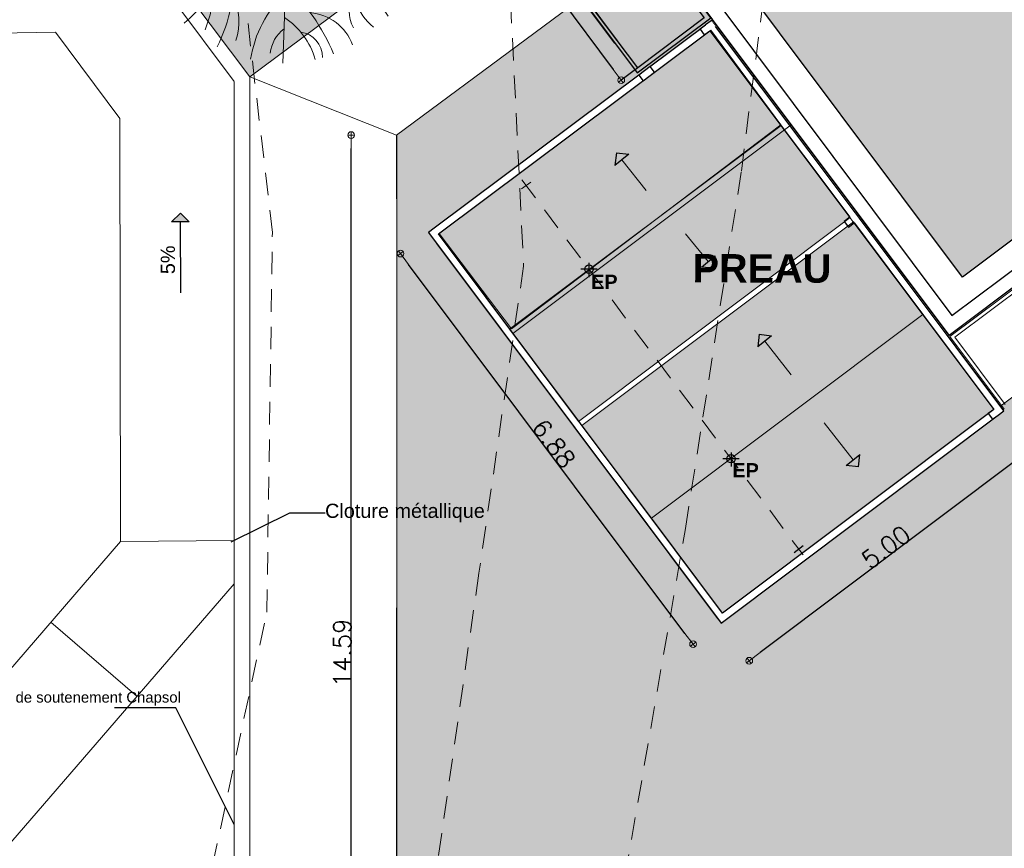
# Model space of a CAD drawing. Extents: x -155768 to 32626, y 53734 to 472609.
# Tile 9 of 33: x -113960 to -100086, y 123092 to 134769. Entities that reach past the tile are written whole.
import ezdxf

# ---------------------------------------------------------------- set-up
doc = ezdxf.new("R2010")
doc.units = 0
doc.header["$MEASUREMENT"] = 0
doc.set_wipeout_variables(frame=1)
doc.linetypes.add('Discontinu', pattern=[529.166651, 317.499995, -211.666656])
doc.linetypes.add('Wipeout_Contour', pattern=[1000, 0, -1000])
for name, color, linetype in [('Cotat 1_200', 7, 'Continuous'), ('Cotes de niveaux', 7, 'Continuous'), ('Lignes2D', 7, 'Continuous'), ('Limites', 7, 'Continuous'), ('Mobiliers', 7, 'Continuous'), ('Murs Périphériques', 7, 'Continuous'), ('Sols Exter', 7, 'Continuous'), ('Texte 2D', 7, 'Continuous'), ('Toiture Terrasse', 253, 'Continuous'), ('Voirie nouvelle', 7, 'Continuous'), ('Voirie éxistante', 7, 'Continuous'), ('Végétation', 7, 'Continuous')]:
    doc.layers.add(name, color=color, linetype=linetype)
doc.styles.get("Standard").update_dxf_attribs({"font": 'txt', "bigfont": 'BIGFONT.SHX'})
doc.styles.add('STYLE_GENERE_1', font='arial.ttf')
doc.styles.add('STYLE_GENERE_4', font='arialbd.ttf')
doc.dimstyles.new('STYLE_GENERE__1', dxfattribs={"dimtxt": 250, "dimasz": 190, "dimexe": 0.18, "dimexo": 0, "dimgap": 0.09, "dimtad": 1, "dimlfac": 0.001, "dimzin": 0, "dimdsep": 46, "dimtxsty": 'Standard', "dimblk": 'ARROWHEAD_7', "dimblk1": 'ARROWHEAD_7', "dimblk2": 'ARROWHEAD_7', "dimcen": 0.09, "dimclrd": 59, "dimclre": 59, "dimclrt": 59, "dimadec": 0, "dimazin": 0, "dimtfac": 1, "dimtdec": 4, "dimtmove": 2, "dimatfit": 3, "dimfxl": 1, "dimtolj": 1, "dimtzin": 0, "dimarcsym": 0})
doc.dimstyles.new('STYLE_GENERE__2', dxfattribs={"dimtxt": 250, "dimasz": 190, "dimexe": 0.18, "dimexo": 0, "dimgap": 0.09, "dimtad": 1, "dimlfac": 0.001, "dimzin": 0, "dimdsep": 46, "dimtxsty": 'Standard', "dimblk": 'ARROWHEAD_7', "dimcen": 0.09, "dimclrd": 256, "dimclre": 256, "dimclrt": 256, "dimadec": 0, "dimazin": 0, "dimtfac": 1, "dimtmove": 0, "dimatfit": 3, "dimfxl": 1, "dimfxlon": 1, "dimtolj": 1, "dimtzin": 0, "dimlwe": -1, "dimarcsym": 0})
doc.dimstyles.new('STYLE_GENERE__6', dxfattribs={"dimtxt": 0.18, "dimasz": 456, "dimexe": 0.18, "dimexo": 0.0625, "dimgap": 0.09, "dimtad": 0, "dimtih": 1, "dimtoh": 1, "dimdec": 4, "dimzin": 0, "dimdsep": 46, "dimcen": 0.09, "dimadec": 0, "dimazin": 0, "dimtfac": 1, "dimtdec": 4, "dimtmove": 0, "dimatfit": 3, "dimldrblk": 'ARROWHEAD_5', "dimfxl": 1, "dimtolj": 1, "dimtzin": 0, "dimarcsym": 0})

# ---------------------------------------------------------------- blocks, each defined once
blk = doc.blocks.new('Dalle_37', base_point=(-26139, -15100))
at = {"layer": 'Végétation', "linetype": 'Continuous', "lineweight": 60}
h = blk.add_hatch(color=255, dxfattribs=at)
h.paths.add_polyline_path([(-26139, -15100), (-21325, -11497), (-22102, -10459), (-26916, -14062)], flags=0)
h.paths.add_polyline_path([(-23227, -11366), (-22114, -10534), (-21411, -11474), (-22525, -12306)], flags=0)
h.paths.add_polyline_path([(-24294, -12161), (-23267, -11393), (-22565, -12331), (-23593, -13099), (-23589, -13103), (-25106, -14237), (-25810, -13294), (-24294, -12161)], flags=0)
h.paths.add_polyline_path([(-25859, -13327), (-25152, -14264), (-26138, -15007), (-26844, -14069)], flags=0)
at = {"layer": 'Végétation', "linetype": 'Continuous', "flags": 128}
for points in [[(-26139, -15100), (-21325, -11497), (-22102, -10459), (-26916, -14062)], [(-23227, -11366), (-22114, -10534), (-21411, -11474), (-22525, -12306)], [(-24294, -12161), (-23267, -11393), (-22565, -12331), (-23593, -13099), (-23589, -13103), (-25106, -14237), (-25810, -13294), (-24294, -12161)], [(-25859, -13327), (-25152, -14264), (-26138, -15007), (-26844, -14069)]]:
    blk.add_lwpolyline(points, close=True, dxfattribs=at)
blk = doc.blocks.new('Mur_133', base_point=(-31677, -19229))
at = {"color": 254, "linetype": 'Wipeout_Contour', "lineweight": 0, "ltscale": 149648.209526}
blk.add_wipeout([(-31657, -19089), (-34529, -15264), (-34669, -15244), (-31677, -19229)], dxfattribs=at).dxf.layer = 'Murs Périphériques'
at = {"layer": 'Murs Périphériques', "linetype": 'Continuous'}
for p, q in [((-34669, -15244), (-31677, -19229)), ((-31657, -19089), (-34529, -15264))]:
    blk.add_line(p, q, dxfattribs=at)
blk = doc.blocks.new('Mur_132', base_point=(-26180, -15107))
at = {"color": 254, "linetype": 'Wipeout_Contour', "lineweight": 0, "ltscale": 123029.937962}
blk.add_wipeout([(-26180, -15107), (-29104, -11200), (-29184, -11260), (-26320, -15086)], dxfattribs=at).dxf.layer = 'Murs Périphériques'
at = {"layer": 'Murs Périphériques', "linetype": 'Continuous'}
for p, q in [((-26180, -15107), (-29104, -11200)), ((-29184, -11260), (-26320, -15086))]:
    blk.add_line(p, q, dxfattribs=at)
blk = doc.blocks.new('Mur_130', base_point=(-34669, -15244))
at = {"color": 254, "linetype": 'Wipeout_Contour', "lineweight": 0, "ltscale": 138021.994044}
blk.add_wipeout([(-34529, -15264), (-29104, -11200), (-29164, -11120), (-34669, -15244)], dxfattribs=at).dxf.layer = 'Murs Périphériques'
at = {"layer": 'Murs Périphériques', "linetype": 'Continuous'}
for p, q in [((-29164, -11120), (-34669, -15244)), ((-29104, -11200), (-29164, -11120)), ((-34529, -15264), (-29184, -11260))]:
    blk.add_line(p, q, dxfattribs=at)
blk = doc.blocks.new('Mur_129', base_point=(-31677, -19229))
at = {"color": 254, "linetype": 'Wipeout_Contour', "lineweight": 0, "ltscale": 134586.55781}
blk.add_wipeout([(-31677, -19229), (-26180, -15107), (-26320, -15086), (-31657, -19089)], dxfattribs=at).dxf.layer = 'Murs Périphériques'
at = {"layer": 'Murs Périphériques', "linetype": 'Continuous'}
for p, q in [((-31677, -19229), (-26180, -15107)), ((-26320, -15086), (-31657, -19089))]:
    blk.add_line(p, q, dxfattribs=at)
blk = doc.blocks.new('Mur_494', base_point=(-31677, -19228))
at = {"color": 254, "linetype": 'Wipeout_Contour', "lineweight": 0, "ltscale": 148084.97792}
blk.add_wipeout([(-31657, -19088), (-31717, -19008), (-31797, -19069), (-31737, -19148)], dxfattribs=at).dxf.layer = 'Murs Périphériques'
at = {"layer": 'Murs Périphériques', "linetype": 'Continuous'}
for p, q in [((-31717, -19008), (-31797, -19069)), ((-31797, -19069), (-31737, -19148)), ((-31657, -19088), (-31717, -19008))]:
    blk.add_line(p, q, dxfattribs=at)
blk = doc.blocks.new('Mur_493', base_point=(-26906, -14304))
at = {"color": 254, "linetype": 'Wipeout_Contour', "lineweight": 0, "ltscale": 121752.962311}
blk.add_wipeout([(-26826, -14244), (-26946, -14084), (-27026, -14144), (-26906, -14304)], dxfattribs=at).dxf.layer = 'Murs Périphériques'
at = {"layer": 'Murs Périphériques', "linetype": 'Continuous'}
for p, q in [((-26946, -14084), (-27026, -14144)), ((-27026, -14144), (-26906, -14304)), ((-26826, -14244), (-26946, -14084)), ((-26906, -14304), (-26826, -14244))]:
    blk.add_line(p, q, dxfattribs=at)
blk = doc.blocks.new('Mur_492', base_point=(-26260, -15167))
at = {"color": 254, "linetype": 'Wipeout_Contour', "lineweight": 0, "ltscale": 121176.707241}
blk.add_wipeout([(-26300, -14947), (-26380, -15007), (-26321, -15086), (-26241, -15026)], dxfattribs=at).dxf.layer = 'Murs Périphériques'
at = {"layer": 'Murs Périphériques', "linetype": 'Continuous'}
for p, q in [((-26300, -14947), (-26380, -15007)), ((-26241, -15026), (-26300, -14947)), ((-26380, -15007), (-26321, -15086))]:
    blk.add_line(p, q, dxfattribs=at)
blk = doc.blocks.new('Mur_491', base_point=(-31677, -19229))
at = {"color": 254, "linetype": 'Wipeout_Contour', "lineweight": 0, "ltscale": 141510.80944}
blk.add_wipeout([(-31737, -19149), (-31677, -19229), (-28969, -17198), (-29029, -17118)], dxfattribs=at).dxf.layer = 'Murs Périphériques'
at = {"layer": 'Murs Périphériques', "linetype": 'Continuous'}
for p, q in [((-29029, -17118), (-31657, -19088)), ((-31737, -19148), (-31737, -19149)), ((-31737, -19149), (-31677, -19229))]:
    blk.add_line(p, q, dxfattribs=at)
at = {"color": 254, "linetype": 'Wipeout_Contour', "lineweight": 0, "ltscale": 127653.599181}
blk.add_wipeout([(-28949, -17058), (-28889, -17138), (-26180, -15106), (-26240, -15026)], dxfattribs=at).dxf.layer = 'Murs Périphériques'
at = {"layer": 'Murs Périphériques', "linetype": 'Continuous'}
for p, q in [((-26321, -15086), (-28949, -17058)), ((-26180, -15106), (-26240, -15026)), ((-28889, -17138), (-26260, -15166)), ((-31677, -19229), (-28969, -17198))]:
    blk.add_line(p, q, dxfattribs=at)
blk = doc.blocks.new('Mur_490', base_point=(-28929, -17168))
at = {"color": 254, "linetype": 'Wipeout_Contour', "lineweight": 0, "ltscale": 134601.075377}
blk.add_wipeout([(-28889, -17138), (-29009, -16978), (-29089, -17038), (-28969, -17198)], dxfattribs=at).dxf.layer = 'Murs Périphériques'
at = {"layer": 'Murs Périphériques', "linetype": 'Continuous'}
for p, q in [((-29009, -16978), (-29089, -17038)), ((-29089, -17038), (-29029, -17118)), ((-28949, -17058), (-29009, -16978)), ((-28969, -17198), (-28889, -17138)), ((-28969, -17198), (-28969, -17198)), ((-28889, -17138), (-28889, -17138))]:
    blk.add_line(p, q, dxfattribs=at)
blk = doc.blocks.new('Toit_7', base_point=(-30321, -18087))
at = {"layer": 'Toiture Terrasse', "linetype": 'Continuous', "lineweight": 9}
blk.add_hatch(color=8, dxfattribs=at).paths.add_polyline_path([(-30321, -18087), (-33190, -14261), (-34530, -15264), (-31657, -19089)], flags=0)
at = {"layer": 'Toiture Terrasse', "color": 250, "linetype": 'Continuous', "lineweight": 15, "flags": 128}
blk.add_lwpolyline([(-30321, -18087), (-33190, -14261), (-34530, -15264), (-31657, -19089)], close=True, dxfattribs=at)
blk = doc.blocks.new('Toit_8', base_point=(-30321, -18088))
at = {"layer": 'Toiture Terrasse', "linetype": 'Continuous', "lineweight": 9}
blk.add_hatch(color=8, dxfattribs=at).paths.add_polyline_path([(-30321, -18088), (-29016, -17110), (-31883, -13281), (-33189, -14261)], flags=0)
at = {"layer": 'Toiture Terrasse', "color": 250, "linetype": 'Continuous', "lineweight": 15, "flags": 128}
blk.add_lwpolyline([(-30321, -18088), (-29016, -17110), (-31883, -13281), (-33189, -14261)], close=True, dxfattribs=at)
blk = doc.blocks.new('Toit_9', base_point=(-27657, -16088))
at = {"layer": 'Toiture Terrasse', "linetype": 'Continuous', "lineweight": 9}
blk.add_hatch(color=8, dxfattribs=at).paths.add_polyline_path([(-27657, -16088), (-30526, -12262), (-31826, -13235), (-28954, -17061)], flags=0)
at = {"layer": 'Toiture Terrasse', "color": 250, "linetype": 'Continuous', "lineweight": 15, "flags": 128}
blk.add_lwpolyline([(-27657, -16088), (-30526, -12262), (-31826, -13235), (-28954, -17061)], close=True, dxfattribs=at)
blk = doc.blocks.new('Toit_10', base_point=(-27645, -16086))
at = {"layer": 'Toiture Terrasse', "linetype": 'Continuous', "lineweight": 9}
blk.add_hatch(color=8, dxfattribs=at).paths.add_polyline_path([(-27645, -16086), (-26313, -15098), (-29178, -11271), (-30520, -12290)], flags=0)
at = {"layer": 'Toiture Terrasse', "color": 250, "linetype": 'Continuous', "lineweight": 15, "flags": 128}
blk.add_lwpolyline([(-27645, -16086), (-26313, -15098), (-29178, -11271), (-30520, -12290)], close=True, dxfattribs=at)
blk = doc.blocks.new('Arbre 1 plan 12', base_point=(-22621, 257556))
at = {"layer": 'Végétation', "color": 59, "linetype": 'Continuous', "lineweight": 20}
for p, q in [((-23157, 258341), (-22864, 258008)), ((-22864, 258008), (-22796, 258354)), ((-22786, 257946), (-22796, 258354)), ((-22588, 257901), (-22213, 258098)), ((-22232, 258088), (-22448, 257899)), ((-22864, 258008), (-22772, 257679)), ((-22642, 257741), (-22786, 257946)), ((-22588, 257901), (-22642, 257741)), ((-22503, 257768), (-22448, 257899)), ((-23297, 257599), (-22933, 257730)), ((-22933, 257730), (-22772, 257679)), ((-22140, 257633), (-22503, 257768)), ((-24616, 257556), (-23038, 257608)), ((-23038, 257608), (-22812, 257573)), ((-22812, 257573), (-22794, 257434)), ((-22302, 257421), (-22534, 257591)), ((-22534, 257591), (-22107, 257537)), ((-21694, 257376), (-22140, 257633)), ((-22107, 257537), (-21694, 257376)), ((-22794, 257434), (-23085, 257032)), ((-22742, 257295), (-22603, 257469)), ((-22603, 257469), (-22346, 257288)), ((-22302, 257421), (-22227, 257004)), ((-22742, 257295), (-23085, 257032)), ((-22346, 257288), (-22231, 257026))]:
    blk.add_line(p, q, dxfattribs=at)
for centre, radius, start, end in [((-21900, 259604), 1072, 185.2654, 221.5605), ((-27399, 259441), 4729, 346.7161, 1.3266), ((-25440, 260034), 3066, 331.2124, 350.7346), ((-24574, 258657), 1337, 351.1579, 32.3618), ((-22806, 259491), 542, 298.3532, 347.7354), ((-19587, 258414), 2450, 156.5487, 184.7366), ((-24109, 258832), 631, 347.1957, 43.3477), ((-24519, 260838), 3290, 319.4232, 329.5375), ((-25651, 256283), 3234, 39.5238, 58.397), ((-24868, 258239), 1323, 28.1546, 41.1568), ((-20775, 258433), 970, 132.0902, 180.2088), ((-23609, 260567), 2836, 299.4887, 326.4789), ((-23453, 259382), 856, 220.0008, 278.2715), ((-21536, 259244), 692, 263.8884, 316.3772), ((-24608, 257879), 706, 5.1301, 69.1555), ((-23881, 258993), 502, 241.8841, 297.6783), ((-21697, 259743), 1435, 262.7375, 304.0381), ((-21036, 258734), 492, 230.8712, 286.6076), ((-25636, 255563), 2942, 43.6249, 66.9386), ((-24528, 257759), 353, 7.5707, 91.3029), ((-24856, 256999), 1054, 33.295, 73.8856), ((-20714, 257361), 689, 87.8257, 155.8994), ((-20820, 256590), 1175, 80.9376, 138.0094), ((-24818, 258728), 1647, 278.9075, 316.2154), ((-24536, 257884), 510, 276.6792, 322.3138), ((-20713, 257234), 351, 89.3291, 161.401), ((-19900, 260228), 3370, 237.8257, 255.9641), ((-20597, 255831), 1580, 91.2347, 119.8032), ((-19364, 257739), 2210, 192.0748, 220.0251), ((-19480, 258260), 2049, 214.1378, 227.952), ((-20721, 254838), 3225, 137.1435, 160.431), ((-25760, 255488), 3845, 2.979, 23.2223), ((-20364, 256806), 1097, 170.1996, 218.1175), ((-23302, 254368), 2511, 88.1165, 115.6551), ((-24035, 256070), 865, 64.9094, 107.666), ((-24596, 256347), 1476, 332.8566, 21.0769), ((-20695, 255675), 1929, 140.5443, 183.3886), ((-22403, 254768), 2162, 115.8159, 139.7067), ((-23502, 254838), 1746, 92.0726, 111.7333), ((-22841, 255583), 1275, 11.8922, 53.4363), ((-21005, 256369), 526, 147.6037, 213.9293), ((-24445, 256061), 997, 342.5461, 22.132), ((-21016, 255850), 1184, 149.598, 186.6048), ((-23815, 255790), 869, 353.6845, 36.8802), ((-23778, 255529), 1533, 2.5342, 33.2084)]:
    blk.add_arc(centre, radius, start, end, dxfattribs=at)
blk = doc.blocks.new('Ligne_4827', base_point=(-29181, -14742))
at = {"layer": 'Toiture Terrasse', "linetype": 'Continuous'}
blk.add_hatch(color=256, dxfattribs=at).paths.add_polyline_path([(-29667, -15144), (-29651, -14968), (-29491, -15160)], flags=0)
at = {"layer": 'Toiture Terrasse', "color": 49, "linetype": 'Continuous', "lineweight": 20}
blk.add_line((-29181, -14742), (-29571, -15064), dxfattribs=at)
at = {"layer": 'Toiture Terrasse', "linetype": 'Continuous'}
for p, q in [((-29667, -15144), (-29651, -14968)), ((-29651, -14968), (-29491, -15160)), ((-29667, -15144), (-29491, -15160))]:
    blk.add_line(p, q, dxfattribs=at)
blk = doc.blocks.new('Ligne_4828', base_point=(-28570, -14189))
at = {"layer": 'Toiture Terrasse', "linetype": 'Continuous'}
blk.add_hatch(color=256, dxfattribs=at).paths.add_polyline_path([(-28042, -13770), (-28062, -13945), (-28218, -13749)], flags=0)
at = {"layer": 'Toiture Terrasse', "color": 49, "linetype": 'Continuous', "lineweight": 20}
blk.add_line((-28570, -14189), (-28140, -13847), dxfattribs=at)
at = {"layer": 'Toiture Terrasse', "linetype": 'Continuous'}
for p, q in [((-28042, -13770), (-28218, -13749)), ((-28062, -13945), (-28218, -13749)), ((-28042, -13770), (-28062, -13945))]:
    blk.add_line(p, q, dxfattribs=at)
blk = doc.blocks.new('Ligne_4829', base_point=(-31167, -16233))
at = {"layer": 'Toiture Terrasse', "linetype": 'Continuous'}
blk.add_hatch(color=256, dxfattribs=at).paths.add_polyline_path([(-30598, -15781), (-30618, -15956), (-30773, -15760)], flags=0)
for p, q in [((-30598, -15781), (-30773, -15760)), ((-30618, -15956), (-30773, -15760)), ((-30598, -15781), (-30618, -15956))]:
    blk.add_line(p, q, dxfattribs=at)
at = {"layer": 'Toiture Terrasse', "color": 49, "linetype": 'Continuous', "lineweight": 20}
blk.add_line((-31167, -16233), (-30695, -15858), dxfattribs=at)
blk = doc.blocks.new('Ligne_4830', base_point=(-31846, -16694))
at = {"layer": 'Toiture Terrasse', "linetype": 'Continuous'}
blk.add_hatch(color=256, dxfattribs=at).paths.add_polyline_path([(-32466, -17180), (-32445, -17004), (-32291, -17201)], flags=0)
at = {"layer": 'Toiture Terrasse', "color": 49, "linetype": 'Continuous', "lineweight": 20}
blk.add_line((-31846, -16694), (-32368, -17103), dxfattribs=at)
at = {"layer": 'Toiture Terrasse', "linetype": 'Continuous'}
for p, q in [((-32466, -17180), (-32445, -17004)), ((-32445, -17004), (-32291, -17201)), ((-32466, -17180), (-32291, -17201))]:
    blk.add_line(p, q, dxfattribs=at)
blk = doc.blocks.new('Ligne_4911', base_point=(-30016, -7631))
at = {"linetype": 'Continuous'}
blk.add_hatch(color=256, dxfattribs=at).paths.add_polyline_path([(-28889, -7624), (-29014, -7750), (-29015, -7500)], flags=0)
for p, q in [((-30016, -7631), (-29014, -7625)), ((-28889, -7624), (-29015, -7500)), ((-29014, -7750), (-29015, -7500)), ((-28889, -7624), (-29014, -7750))]:
    blk.add_line(p, q, dxfattribs=at)
blk = doc.blocks.new('ARROWHEAD_7')
at = {"color": 0, "linetype": 'Continuous', "lineweight": 0}
for p, q in [((0, 0), (-1, 0)), ((-0.25, 0), (0.25, 0)), ((0, -0.25), (0, 0.25))]:
    blk.add_line(p, q, dxfattribs=at)
blk.add_circle((0, 0), 0.25, dxfattribs=at)
blk = doc.blocks.new('*D178', base_point=(-22621, 257556))
at = {"layer": 'Cotat 1_200', "color": 59, "linetype": 'Continuous', "lineweight": -2, "transparency": 16777216}
for p, q in [((-108786, 138820), (-109019, 138647)), ((-108905, 138495), (-105597, 134069)), ((-105252, 134090), (-105484, 133917))]:
    blk.add_line(p, q, dxfattribs=at)
at = {"layer": 'Defpoints', "color": 0, "linetype": 'Continuous', "transparency": 16777216}
for p in [(-108786, 138820), (-105252, 134090), (-105484, 133917)]:
    blk.add_point(p, dxfattribs=at)
at = {"layer": 'Cotat 1_200', "color": 59, "linetype": 'Continuous', "lineweight": -2, "transparency": 16777216, "xscale": 190, "yscale": 190, "zscale": 190}
for p, rotation in [((-109019, 138647), 126.7726611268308), ((-105484, 133917), 306.7726611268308)]:
    blk.add_blockref('ARROWHEAD_7', p, dxfattribs=dict(at, rotation=rotation))
at = {"layer": 'Cotat 1_200', "color": 59, "linetype": 'Continuous', "lineweight": 20, "transparency": 16777216, "insert": (-107151, 136357), "char_height": 250, "attachment_point": 5, "rotation": 306.7727}
blk.add_mtext('\\A1;5.91', dxfattribs=at)
blk = doc.blocks.new('*D187', base_point=(-22621, 257556))
at = {"layer": 'Cotat 1_200', "transparency": 16777216}
for p, q in [((-109289, 133143), (-109290, 133143)), ((-109289, 118548), (-109290, 118548))]:
    blk.add_line(p, q, dxfattribs=at)
at = {"layer": 'Cotat 1_200', "lineweight": -2, "transparency": 16777216}
blk.add_line((-109290, 118738), (-109290, 132953), dxfattribs=at)
at = {"layer": 'Defpoints', "color": 0, "linetype": 'Continuous', "transparency": 16777216}
for p in [(-109290, 133143), (-108646, 133143), (-107755, 118548)]:
    blk.add_point(p, dxfattribs=at)
at = {"layer": 'Cotat 1_200', "linetype": 'Continuous', "lineweight": -2, "transparency": 16777216, "xscale": 190, "yscale": 190, "zscale": 190}
for p, rotation in [((-109290, 133143), 90), ((-109290, 118548), 270)]:
    blk.add_blockref('ARROWHEAD_7', p, dxfattribs=dict(at, rotation=rotation))
at = {"layer": 'Cotat 1_200', "linetype": 'Continuous', "transparency": 16777216, "insert": (-109415, 125846), "char_height": 250, "attachment_point": 5, "rotation": 90}
blk.add_mtext('\\A1;14.59', dxfattribs=at)
blk = doc.blocks.new('*D207', base_point=(-22621, 257556))
at = {"layer": 'Cotat 1_200', "transparency": 16777216}
for p, q in [((-108595, 131474), (-108595, 131473)), ((-104471, 125970), (-104472, 125969))]:
    blk.add_line(p, q, dxfattribs=at)
at = {"layer": 'Cotat 1_200', "lineweight": -2, "transparency": 16777216}
blk.add_line((-104586, 126121), (-108481, 131321), dxfattribs=at)
at = {"layer": 'Defpoints', "color": 0, "linetype": 'Continuous', "transparency": 16777216}
for p in [(-108200, 131769), (-108595, 131473), (-104077, 126265)]:
    blk.add_point(p, dxfattribs=at)
at = {"layer": 'Cotat 1_200', "linetype": 'Continuous', "lineweight": -2, "transparency": 16777216, "xscale": 190, "yscale": 190, "zscale": 190}
for p, rotation in [((-108595, 131473), 126.8362553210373), ((-104472, 125969), 306.8362553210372)]:
    blk.add_blockref('ARROWHEAD_7', p, dxfattribs=dict(at, rotation=rotation))
at = {"layer": 'Cotat 1_200', "linetype": 'Continuous', "transparency": 16777216, "insert": (-106434, 128796), "char_height": 250, "attachment_point": 5, "rotation": 306.8363}
blk.add_mtext('\\A1;6.88', dxfattribs=at)
blk = doc.blocks.new('*D208', base_point=(-22621, 257556))
at = {"layer": 'Cotat 1_200', "lineweight": -2, "transparency": 16777216}
blk.add_line((-99831, 128626), (-103528, 125850), dxfattribs=at)
at = {"layer": 'Cotat 1_200', "transparency": 16777216}
for p, q in [((-99679, 128741), (-99679, 128740)), ((-103680, 125737), (-103680, 125736))]:
    blk.add_line(p, q, dxfattribs=at)
at = {"layer": 'Defpoints', "color": 0, "linetype": 'Continuous', "transparency": 16777216}
for p in [(-100864, 130319), (-104077, 126265), (-103680, 125736)]:
    blk.add_point(p, dxfattribs=at)
at = {"layer": 'Cotat 1_200', "linetype": 'Continuous', "lineweight": -2, "transparency": 16777216, "xscale": 190, "yscale": 190, "zscale": 190}
for p, rotation in [((-99679, 128741), 36.90251916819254), ((-103680, 125736), 216.9025191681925)]:
    blk.add_blockref('ARROWHEAD_7', p, dxfattribs=dict(at, rotation=rotation))
at = {"layer": 'Cotat 1_200', "linetype": 'Continuous', "transparency": 16777216, "insert": (-101754, 127338), "char_height": 250, "attachment_point": 5, "rotation": 36.9025}
blk.add_mtext('\\A1;5.00', dxfattribs=at)
blk = doc.blocks.new('ARROWHEAD_5')
at = {"color": 0, "linetype": 'Continuous', "lineweight": 0}
blk.add_line((0, 0), (-1, 0), dxfattribs=at)
blk.add_solid([(-1, 0.2679), (0, 0), (-1, -0.2679), (-1, 0.2679)], dxfattribs=at)

msp = doc.modelspace()

# ---------------------------------------------------------------- hatches: boundary and pattern name
at = {"layer": 'Mobiliers', "linetype": 'Continuous', "lineweight": 9}
for points in [[(-110718.404, 133962.397), (-108124.749, 135903.758), (-109861.259, 138171.008), (-112426.863, 136251.056)], [(-110938.404, 133898.711), (-110938.827, 133899.276), (-110938.827, 129127.319)], [(-110720.235, 125736.588), (-110718.404, 125736.588), (-110718.404, 133962.397)]]:
    msp.add_hatch(color=81, dxfattribs=at).paths.add_polyline_path(points, flags=0)
at = {"layer": 'Sols Exter', "linetype": 'Continuous', "lineweight": 9}
msp.add_hatch(color=9, dxfattribs=at).paths.add_polyline_path([(-104998.608, 135850.683), (-108652.843, 133143.037), (-108647.192, 131339.55), (-108649.171, 121630.412), (-108426.184, 121630.389), (-108426.097, 120954.653), (-92273.924, 120936.376), (-92281.749, 135227.079), (-104127.381, 126332.313), (-108199.969, 131769.241), (-104195.441, 134768.133)])

# ---------------------------------------------------------------- linework, layer by layer
at = {"layer": 'Cotes de niveaux', "color": 96, "linetype": 'Discontinu', "lineweight": 9}
for p, q in [((-110399.704, 131769.995), (-110950.378, 136490.056)), ((-110478.372, 126420.592), (-110399.704, 131769.995)), ((-112130.393, 118711.159), (-110478.372, 126420.592))]:
    msp.add_line(p, q, dxfattribs=at)
at = {"layer": 'Lignes2D', "color": 59, "linetype": 'Continuous', "lineweight": 20}
msp.add_line((-108646.407, 133143.037), (-108644.513, 118548.443), dxfattribs=at)
at = {"layer": 'Limites', "color": 59, "linetype": 'Continuous', "lineweight": 20}
for p, q in [((-110718.404, 133962.397), (-108652.843, 133143.037)), ((-110718.404, 133962.397), (-110718.404, 125736.588)), ((-110718.404, 125736.588), (-110718.404, 125616.922))]:
    msp.add_line(p, q, dxfattribs=at)
at = {"layer": 'Murs Périphériques', "color": 59, "linetype": 'Continuous', "lineweight": 20}
for p, q in [((-113927.044, 137891.53), (-110938.404, 133898.711)), ((-110717.637, 133962.972), (-113619.399, 137847.652)), ((-113455.795, 134592.139), (-112547.543, 133378.716)), ((-110938.404, 133895.3), (-110938.404, 121520.874)), ((-110718.404, 124707.882), (-110718.404, 133802.73)), ((-112547.543, 133378.716), (-112540.144, 127413.942))]:
    msp.add_line(p, q, dxfattribs=at)
at = {"layer": 'Sols Exter', "color": 59, "linetype": 'Continuous', "lineweight": 20, "flags": 128}
msp.add_lwpolyline([(-104998.608, 135850.683), (-108652.843, 133143.037), (-108647.192, 131339.55), (-108649.171, 121630.412), (-108426.184, 121630.389), (-108426.097, 120954.653), (-92273.924, 120936.376), (-92281.749, 135227.079), (-104127.381, 126332.313), (-108199.969, 131769.241), (-104195.441, 134768.133)], close=True, dxfattribs=at)
at = {"layer": 'Voirie nouvelle', "color": 59, "linetype": 'Continuous', "lineweight": 20}
msp.add_line((-110718.404, 125616.922), (-110716.587, 118548.443), dxfattribs=at)
at = {"layer": 'Voirie éxistante', "color": 59, "linetype": 'Continuous', "lineweight": 20}
for p, q in [((-115046.524, 134567.32), (-113455.795, 134592.139)), ((-112540.144, 127413.942), (-121497.785, 117048.091)), ((-112540.144, 127413.942), (-110940.144, 127431.906)), ((-110938.404, 126820.431), (-118971.737, 117524.196)), ((-113520.907, 126278.995), (-112307.023, 125230.018))]:
    msp.add_line(p, q, dxfattribs=at)

# ---------------------------------------------------------------- block references
at = {"linetype": 'Continuous', "rotation": 90}
msp.add_blockref('Ligne_4911', (-111689.341, 130917.938), dxfattribs=at)
at = {"layer": 'Végétation', "linetype": 'Continuous', "rotation": 90}
msp.add_blockref('Dalle_37', (-104220.917, 134795.191), dxfattribs=at)
at = {"layer": 'Végétation', "color": 49, "linetype": 'Continuous', "lineweight": 20, "xscale": -1, "rotation": 269.9999999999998}
msp.add_blockref('Arbre 1 plan 12', (-110251.776, 136152.752), dxfattribs=at)

# ---------------------------------------------------------------- texts
at = {"layer": 'Texte 2D', "linetype": 'Continuous', "insert": (-111871.359, 131385.377), "char_height": 200, "attachment_point": 5, "rotation": 90, "style": 'STYLE_GENERE_1'}
msp.add_mtext('{5%}', dxfattribs=at)
at = {"layer": 'Texte 2D', "color": 59, "linetype": 'Continuous', "lineweight": 20, "insert": (-114437.741, 125198.378), "char_height": 150, "width": 6296.94125, "attachment_point": 4, "style": 'STYLE_GENERE_1'}
msp.add_mtext('{Mur de soutenement Chapsol}', dxfattribs=at)

# ---------------------------------------------------------------- leaders
at = {"layer": 'Texte 2D', "color": 59, "linetype": 'Continuous', "lineweight": 20}
msp.add_leader([(-110938.404, 123426.827), (-111762.123, 125073.23), (-112623.287, 125073.23)], dimstyle='STYLE_GENERE__6', dxfattribs=at)

# ---------------------------------------------------------------- next in the draw order: block references
at = {"layer": 'Murs Périphériques', "rotation": 90}
for name, p in [('Mur_132', (-104214.242, 134754.059)), ('Mur_133', (-100091.778, 129257.512))]:
    msp.add_blockref(name, p, dxfattribs=at)

# ---------------------------------------------------------------- next in the draw order: linework, layer by layer
at = {"layer": 'Lignes2D', "linetype": 'Continuous'}
for p, q in [((-106936.759, 132716.586), (-106937.874, 132718.072)), ((-103046.767, 127261.409), (-102918.764, 127357.405))]:
    msp.add_line(p, q, dxfattribs=at)
at = {"layer": 'Lignes2D', "color": 59, "linetype": 'Continuous', "lineweight": 20}
msp.add_line((-106760.209, 132481.105), (-106888.212, 132385.109), dxfattribs=at)
at = {"layer": 'Limites', "color": 59, "linetype": 'Continuous', "lineweight": 20}
msp.add_line((-110718.404, 133962.397), (-108124.749, 135903.758), dxfattribs=at)
at = {"layer": 'Murs Périphériques', "linetype": 'Continuous'}
for p, q in [((-105574.514, 134439.444), (-108763.211, 138700.191)), ((-105534.484, 134469.403), (-108690.456, 138691.975))]:
    msp.add_line(p, q, dxfattribs=at)
at = {"layer": 'Toiture Terrasse', "color": 5, "linetype": 'Continuous', "lineweight": 25}
msp.add_line((-103937.251, 128672.462), (-103937.251, 128473.04), dxfattribs=at)
at = {"layer": 'Voirie nouvelle', "color": 59, "linetype": 'Continuous', "lineweight": 20}
msp.add_line((-104867.793, 132052.678), (-104938.496, 131997.495), dxfattribs=at)

# ---------------------------------------------------------------- next in the draw order: block references
at = {"layer": 'Murs Périphériques', "rotation": 90}
for name, p in [('Mur_493', (-105016.829, 134028.406)), ('Mur_130', (-104076.919, 126265.11))]:
    msp.add_blockref(name, p, dxfattribs=at)
at = {"layer": 'Toiture Terrasse', "color": 49, "linetype": 'Continuous', "lineweight": 20, "rotation": 90}
for name, p in [('Ligne_4828', (-105132.244, 132364.539)), ('Ligne_4830', (-102626.826, 129088.223))]:
    msp.add_blockref(name, p, dxfattribs=at)

# ---------------------------------------------------------------- next in the draw order: texts
at = {"layer": 'Toiture Terrasse', "color": 5, "linetype": 'Continuous', "lineweight": 25, "insert": (-103731.658, 128420.498), "char_height": 200, "attachment_point": 5, "style": 'STYLE_GENERE_4'}
msp.add_mtext('{EP}', dxfattribs=at)

# ---------------------------------------------------------------- next in the draw order: linework, layer by layer
at = {"layer": 'Cotes de niveaux', "color": 96, "linetype": 'Discontinu', "lineweight": 9}
for p, q in [((-107095.661, 136096.718), (-106859.658, 131297.989)), ((-106859.658, 131297.989), (-107489, 126971.266)), ((-105522.307, 122172.537), (-104578.295, 127600.608)), ((-107489, 126971.266), (-108197.009, 122015.202))]:
    msp.add_line(p, q, dxfattribs=at)
at = {"layer": 'Toiture Terrasse', "color": 5, "linetype": 'Continuous', "lineweight": 25}
for p, q in [((-105824.613, 131252.543), (-106052.207, 131252.543)), ((-105938.41, 131342.193), (-105938.41, 131142.771)), ((-103823.454, 128582.813), (-104051.048, 128582.813))]:
    msp.add_line(p, q, dxfattribs=at)
for centre in [(-105938.462, 131252.543), (-103937.303, 128582.813)]:
    msp.add_circle(centre, 60, dxfattribs=at)

# ---------------------------------------------------------------- next in the draw order: block references
at = {"layer": 'Murs Périphériques', "rotation": 90}
msp.add_blockref('Mur_129', (-100091.778, 129257.512), dxfattribs=at)

# ---------------------------------------------------------------- next in the draw order: texts
at = {"layer": 'Texte 2D', "color": 59, "linetype": 'Continuous', "lineweight": 20, "insert": (-109657.159, 127818.555), "char_height": 200, "width": 3399.65185, "attachment_point": 4, "line_spacing_factor": 0.408856, "style": 'STYLE_GENERE_1'}
msp.add_mtext('Cloture métallique', dxfattribs=at)
at = {"layer": 'Toiture Terrasse', "color": 5, "linetype": 'Continuous', "lineweight": 25, "insert": (-105722.096, 131075.93), "char_height": 200, "attachment_point": 5, "style": 'STYLE_GENERE_4'}
msp.add_mtext('{EP}', dxfattribs=at)

# ---------------------------------------------------------------- next in the draw order: dimensions: what is measured, and where the dimension line sits
at = {"layer": 'Cotat 1_200', "color": 59, "linetype": 'Continuous', "lineweight": 20}
dim = msp.add_linear_dim(base=(-105483.694, 133916.745), p1=(-108786.429, 138820.392), p2=(-105251.65, 134090.164), angle=306.7726611, dimstyle='STYLE_GENERE__1', dxfattribs=at)
dim.commit()
dim.dimension.update_dxf_attribs({"geometry": '*D178', "text_midpoint": (-107151.001, 136356.656)})
at = {"layer": 'Cotat 1_200', "linetype": 'Continuous'}
dim = msp.add_linear_dim(base=(-109290.143, 133143.037), p1=(-107755.486, 118548.442), p2=(-108646.407, 133143.037), angle=90, dimstyle='STYLE_GENERE__2', dxfattribs=at)
dim.commit()
dim.dimension.update_dxf_attribs({"geometry": '*D187', "text_midpoint": (-109415.233, 125845.74)})

# ---------------------------------------------------------------- next in the draw order: leaders
at = {"layer": 'Texte 2D', "color": 59, "linetype": 'Continuous', "lineweight": 20, "annotation_type": 0, "has_hookline": 1, "hookline_direction": 0, "text_width": 2226.33}
msp.add_leader([(-110979.237, 127412.732), (-110151.841, 127818.555), (-109657.249, 127818.555)], dimstyle='STYLE_GENERE__6', dxfattribs=at)

# ---------------------------------------------------------------- next in the draw order: block references
at = {"layer": 'Murs Périphériques', "rotation": 90}
for name, p in [('Mur_492', (-104154.22, 134674.032)), ('Mur_494', (-100092.337, 129257.726))]:
    msp.add_blockref(name, p, dxfattribs=at)

# ---------------------------------------------------------------- next in the draw order: block references
msp.add_blockref('Mur_491', (-100092.227, 129257.58), dxfattribs=at)

# ---------------------------------------------------------------- next in the draw order: linework, layer by layer
at = {"layer": 'Cotes de niveaux', "color": 96, "linetype": 'Discontinu', "lineweight": 9}
for p, q in [((-103791.618, 132635.34), (-103004.941, 138771.419)), ((-104578.295, 127600.608), (-103791.618, 132635.34))]:
    msp.add_line(p, q, dxfattribs=at)
at = {"layer": 'Lignes2D', "color": 59, "linetype": 'Continuous', "lineweight": 20}
for p, q in [((-104275.303, 134755.33), (-105219.125, 134048.143)), ((-100852.265, 130303.268), (-100086.295, 129281.621)), ((-100783.64, 130295.088), (-100073.461, 129347.855))]:
    msp.add_line(p, q, dxfattribs=at)
at = {"layer": 'Lignes2D', "color": 59, "linetype": 'Discontinu', "lineweight": 20}
msp.add_line((-106883.252, 132513.043), (-102922.779, 127229.397), dxfattribs=at)
at = {"layer": 'Lignes2D', "linetype": 'Continuous'}
msp.add_line((-104124.869, 126334.446), (-108083.992, 131615.104), dxfattribs=at)
at = {"layer": 'Limites', "color": 59, "linetype": 'Continuous', "lineweight": 20}
msp.add_line((-103089.665, 133288.375), (-107011.607, 130347.936), dxfattribs=at)
at = {"layer": 'Murs Périphériques', "linetype": 'Continuous'}
msp.add_line((-100824.082, 130599.255), (-92379.912, 136930.191), dxfattribs=at)
at = {"layer": 'Voirie éxistante', "linetype": 'Continuous'}
msp.add_line((-92299.489, 136740.518), (-100864.265, 130319.159), dxfattribs=at)
at = {"layer": 'Voirie éxistante', "color": 59, "linetype": 'Continuous', "lineweight": 20}
for p, q in [((-92302.435, 136713.422), (-100852.28, 130303.257)), ((-92285.661, 136666.367), (-100783.65, 130295.081))]:
    msp.add_line(p, q, dxfattribs=at)

# ---------------------------------------------------------------- next in the draw order: block references
at = {"layer": 'Murs Périphériques', "rotation": 90}
msp.add_blockref('Mur_490', (-102153.01, 132005.785), dxfattribs=at)
at = {"layer": 'Toiture Terrasse', "color": 250, "linetype": 'Continuous', "lineweight": 15, "rotation": 90}
for name, p in [('Toit_10', (-103234.333, 133289.124)), ('Toit_7', (-101233.588, 130613.264))]:
    msp.add_blockref(name, p, dxfattribs=at)
at = {"layer": 'Toiture Terrasse', "color": 49, "linetype": 'Continuous', "lineweight": 20, "rotation": 90}
for name, p in [('Ligne_4827', (-104579.208, 131752.848)), ('Ligne_4829', (-103087.689, 129766.948))]:
    msp.add_blockref(name, p, dxfattribs=at)

# ---------------------------------------------------------------- next in the draw order: texts
at = {"layer": 'Texte 2D', "linetype": 'Continuous', "attachment_point": 5, "style": 'STYLE_GENERE_4'}
for s, insert, char_height, rotation in [('{Rue   de   la   Place   du   Monument   à   la   fontaine   de   Bezan}', (-115990.305, 142665.706), 799.99959, 36.8702601), ('{PREAU}', (-103501.336, 131261.792), 400, 359.8406859)]:
    msp.add_mtext(s, dxfattribs=dict(at, insert=insert, char_height=char_height, rotation=rotation))

# ---------------------------------------------------------------- next in the draw order: dimensions: what is measured, and where the dimension line sits
at = {"layer": 'Cotat 1_200', "linetype": 'Continuous'}
for base, p1, p2, angle, picture, middle in [((-108595.337, 131473.078), (-104076.919, 126265.11), (-108199.969, 131769.241), 126.8362553, '*D207', (-106433.695, 128796.008)), ((-103679.801, 125736.247), (-100864.265, 130319.159), (-104076.919, 126265.11), 216.9025192, '*D208', (-101754.447, 127338.406))]:
    dim = msp.add_linear_dim(base=base, p1=p1, p2=p2, angle=angle, dimstyle='STYLE_GENERE__2', dxfattribs=at)
    dim.commit()
    dim.dimension.update_dxf_attribs({"geometry": picture, "text_midpoint": middle})

# ---------------------------------------------------------------- next in the draw order: hatches: boundary and pattern name
at = {"layer": 'Toiture Terrasse', "true_color": 0x5c5c5c}
h = msp.add_hatch(dxfattribs=at)
h.set_pattern_fill('ANSI31', color=251, scale=10)
h.set_pattern_definition([(45, (-87820.251, 146976.8683), (-0.883883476, 0.883883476), [])])
h.paths.add_polyline_path([(-78086.627, 150381.44), (-92594.328, 150283.45), (-92594.328, 147717.964), (-95173.494, 147738.094), (-97819.112, 145762.547), (-99446.534, 148017.518), (-108320.483, 141356.573), (-104588.281, 136369.665), (-93985.963, 144281.406), (-78086.627, 144281.406)])
h.paths.add_polyline_path([(-78086.627, 143481.406), (-93720.376, 143481.406), (-104108.938, 135729.175), (-100676.77, 131143.166), (-92356.248, 137380.621), (-78086.627, 137381.372)])
h.paths.add_polyline_path([(-83877.714, 144170.395), (-83404.999, 144170.395), (-83404.999, 144582.537), (-83877.714, 144582.537)], flags=25)
h.paths.add_polyline_path([(-80238.234, 144170.395), (-79765.519, 144170.395), (-79765.519, 144582.537), (-80238.234, 144582.537)], flags=25)

# ---------------------------------------------------------------- next in the draw order: linework, layer by layer
at = {"layer": 'Lignes2D', "color": 59, "linetype": 'Continuous', "lineweight": 20}
for p, q in [((-104099.706, 134601.347), (-100138.287, 129317.627)), ((-104119.722, 134461.34), (-100231.745, 129277.466))]:
    msp.add_line(p, q, dxfattribs=at)
at = {"layer": 'Murs Périphériques', "linetype": 'Continuous'}
for p, q in [((-109199.098, 141444.657), (-100864.265, 130319.159)), ((-108914.51, 141408.056), (-100824.082, 130599.255))]:
    msp.add_line(p, q, dxfattribs=at)
at = {"layer": 'Toiture Terrasse'}
msp.add_lwpolyline([(-104108.938, 135729.175), (-93720.376, 143481.406), (-78086.627, 143481.406), (-78086.627, 137381.372), (-92356.248, 137380.621), (-100676.77, 131143.166), (-104108.938, 135729.175)], dxfattribs=at)

# ---------------------------------------------------------------- next in the draw order: block references
at = {"layer": 'Toiture Terrasse', "color": 250, "linetype": 'Continuous', "lineweight": 15, "rotation": 90}
for name, p in [('Toit_9', (-103232.739, 133277.234)), ('Toit_8', (-101232.934, 130613.755))]:
    msp.add_blockref(name, p, dxfattribs=at)

doc.saveas('drawing.dxf')
